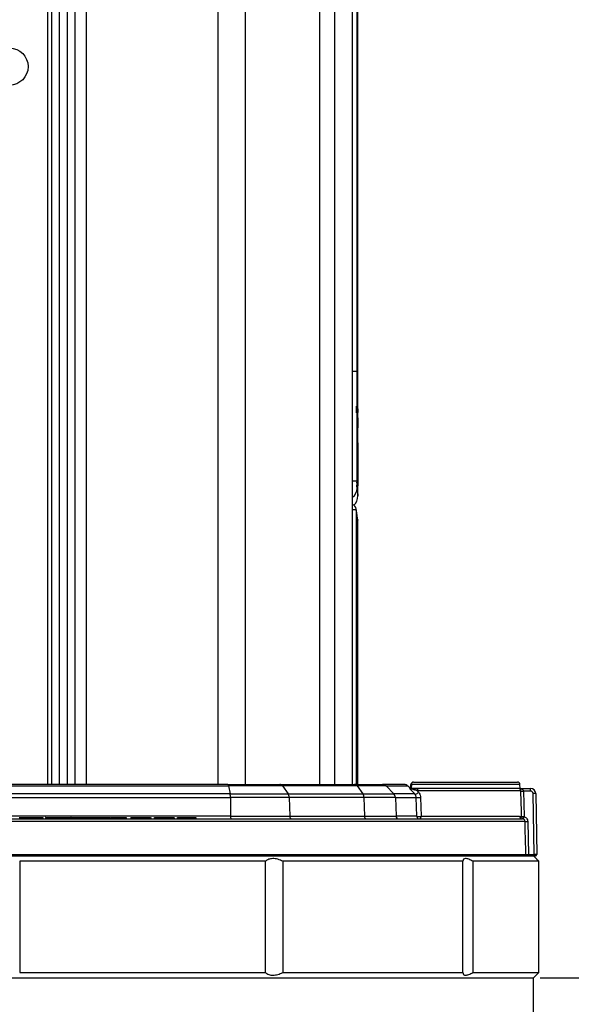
# Model space of a CAD drawing. Header units: millimetres. Extents: x 20 to 26059, y 28 to 17777.
# Tile 11 of 90: x 9102 to 9311, y 2271 to 2643. Entities that reach past the tile are written whole.
import ezdxf

# ---------------------------------------------------------------- set-up
doc = ezdxf.new("R2010")
doc.units = ezdxf.units.MM
doc.header["$LTSCALE"] = 2
doc.layers.add('COMPONENT_GEOMETRY', color=7, linetype='Continuous')
doc.styles.add('SLDTEXTSTYLE0', font='TXT', dxfattribs={"width": 0.75})
doc.dimstyles.new('SLDDIMSTYLE0', dxfattribs={"dimtxt": 150, "dimasz": 6.604, "dimexe": 0, "dimexo": 0.0625, "dimgap": 37.5, "dimtad": 0, "dimtih": 1, "dimtoh": 1, "dimdec": 0, "dimrnd": 1e-09, "dimzin": 12, "dimdsep": 46, "dimtxsty": 'SLDTEXTSTYLE0', "dimsah": 1, "dimcen": 0.09, "dimadec": 0, "dimazin": 3, "dimtfac": 1, "dimtdec": 0, "dimtofl": 0, "dimtmove": 0, "dimatfit": 3, "dimfxl": 1, "dimfrac": 2, "dimtolj": 1, "dimtzin": 12, "dimarcsym": 0})

# ---------------------------------------------------------------- blocks, each defined once
blk = doc.blocks.new('_D_3')
at = {"layer": 'COMPONENT_GEOMETRY', "color": 7}
for p, q in [((14292.54, 6769.07), (14292.54, 4771.58)), ((13992.43, 4741.11), (13946.73, 4741.11)), ((13946.73, 4741.11), (13946.73, 4502.98)), ((14592.64, 4741.11), (14638.35, 4741.11)), ((14638.35, 4741.11), (14638.35, 4502.98)), ((13946.73, 4502.98), (13992.43, 4502.98)), ((14638.35, 4502.98), (14592.64, 4502.98)), ((14292.54, 2281.06), (14292.54, 4278.55)), ((9299, 2281.06), (14298.89, 2281.06))]:
    blk.add_line(p, q, dxfattribs=at)
for points in [[(14292.54, 6769.07), (14291.52, 6762.46), (14293.55, 6762.46)], [(14292.54, 2281.06), (14293.55, 2287.67), (14291.52, 2287.67)]]:
    blk.add_solid(points, dxfattribs=at)
at = {"layer": 'COMPONENT_GEOMETRY', "color": 7, "char_height": 150, "attachment_point": 1, "style": 'SLDTEXTSTYLE0'}
for s, insert in [('7\'4.35"', (13992.43, 4696.34)), ('2244mm', (13883.37, 4471.91))]:
    blk.add_mtext(s, dxfattribs=dict(at, insert=insert))

msp = doc.modelspace()

# ---------------------------------------------------------------- linework, layer by layer
at = {"color": 7, "linetype": 'Continuous', "lineweight": 25}
for p, q in [((9123.1, 8102.06), (9123.1, 2354.06)), ((9228.02, 2354.06), (9228.02, 6573.66)), ((9229.64, 2919.14), (9229.64, 2510.07)), ((9230.06, 2495.8), (9230.06, 2918.72)), ((9229.46, 2496.89), (9229.46, 2494.33)), ((9230.03, 2493.2), (9230.06, 2494.36)), ((9230.06, 2492.39), (9230.06, 2492.49)), ((9230.06, 2479.28), (9230.06, 2492.39)), ((9229.83, 2482.37), (9229.85, 2484.68)), ((9229.85, 2484.68), (9229.98, 2483.6)), ((9229.98, 2483.6), (9229.86, 2485.42)), ((9229.86, 2483.6), (9229.98, 2483.6)), ((9229.99, 2482.24), (9229.83, 2482.37)), ((9229.83, 2481.58), (9229.99, 2482.24)), ((9229.83, 2479.16), (9229.83, 2481.58)), ((9229.83, 2478.17), (9230, 2481.29)), ((9229.86, 2482.24), (9229.99, 2482.24)), ((9229.86, 2481.58), (9230.06, 2481.58)), ((9230, 2481.29), (9229.86, 2479.55)), ((9229.86, 2481.29), (9230, 2481.29)), ((9230.01, 2480.53), (9229.86, 2475.5)), ((9229.87, 2474.55), (9230.01, 2480.53)), ((9229.93, 2482.18), (9230.06, 2482.18)), ((9229.86, 2475.5), (9229.83, 2478.17)), ((9230.06, 2478.65), (9230.06, 2476.15)), ((9230.06, 2476.9), (9230.06, 2478.65)), ((9230.06, 2476.15), (9230.06, 2476.9)), ((9229.91, 2471.88), (9229.87, 2474.55)), ((9229.99, 2468.7), (9229.93, 2470.96)), ((9229.66, 2468.03), (9229.46, 2468.03)), ((9229.66, 2466.74), (9229.46, 2466.74)), ((9229.66, 2466.5), (9229.46, 2466.5)), ((9229.66, 2468.03), (9229.66, 2466.74)), ((9229.66, 2466.5), (9229.66, 2466.43)), ((9230.05, 2466.74), (9230.01, 2468.03)), ((9230.06, 2463.06), (9230.06, 2466.56)), ((9230.06, 2466.56), (9230.06, 2466.5)), ((9229.52, 2457.56), (9229.45, 2458.1)), ((9229.47, 2457.9), (9229.45, 2458.1)), ((9230.06, 2354.06), (9230.06, 2453.72)), ((9015.7, 2353.48), (9181.23, 2353.48)), ((9180.95, 2354.06), (9015.97, 2354.06)), ((9180.95, 2354.06), (9200.59, 2354.06)), ((9181.23, 2353.48), (9181.82, 2350.47)), ((9201.59, 2353.48), (9181.23, 2353.48)), ((9200.59, 2354.06), (9228.84, 2354.06)), ((9201.59, 2353.48), (9203.71, 2350.47)), ((9229.84, 2353.48), (9201.59, 2353.48)), ((9228.84, 2354.06), (9239.36, 2354.06)), ((9229.84, 2353.48), (9231.96, 2350.47)), ((9240.75, 2353.48), (9229.84, 2353.48)), ((9247.57, 2354.06), (9239.36, 2354.06)), ((9240.75, 2353.48), (9243.69, 2350.47)), ((9249.9, 2352.56), (9248.98, 2353.48)), ((9249.96, 2352.56), (9250.09, 2354.05)), ((9250.3, 2354.05), (9250.16, 2352.56)), ((9251.09, 2354.96), (9290.33, 2354.96)), ((9291.46, 2352.56), (9291.33, 2354.05)), ((9181.82, 2350.47), (9015.1, 2350.47)), ((9181.82, 2350.47), (9203.71, 2350.47)), ((9203.71, 2350.47), (9231.96, 2350.47)), ((9231.96, 2350.47), (9243.69, 2350.47)), ((9251.57, 2350.47), (9243.69, 2350.47)), ((9251.57, 2350.47), (9249.85, 2352.27)), ((9291.18, 2352.56), (9250.16, 2352.56)), ((9252.51, 2351.6), (9252.93, 2351.15)), ((9291.64, 2351.6), (9252.51, 2351.6)), ((9291.18, 2352.56), (9295.26, 2352.56)), ((9291.64, 2351.56), (9291.64, 2351.6)), ((9292.61, 2351.6), (9292.61, 2351.58)), ((9292.61, 2351.58), (9292.92, 2341.93)), ((9295.26, 2351.58), (9292.61, 2351.58)), ((9295.26, 2351.58), (9295.26, 2352.56)), ((9296.66, 2327.57), (9296.26, 2350.6)), ((9297.26, 2350.6), (9297.66, 2327.57)), ((9014.99, 2349.13), (9181.93, 2349.13)), ((9181.93, 2349.13), (9181.98, 2342.03)), ((9204.12, 2349.13), (9181.93, 2349.13)), ((9204.12, 2349.13), (9204.3, 2342.03)), ((9232.37, 2349.13), (9204.12, 2349.13)), ((9232.37, 2349.13), (9232.55, 2342.03)), ((9244.26, 2349.13), (9232.37, 2349.13)), ((9244.26, 2349.13), (9244.5, 2342.03)), ((9244.26, 2349.13), (9252.12, 2349.13)), ((9252.34, 2342.03), (9252.12, 2349.13)), ((9253.73, 2349.13), (9253.94, 2342.03)), ((9181.98, 2342.03), (9014.94, 2342.03)), ((9181.98, 2342.03), (9204.3, 2342.03)), ((9204.3, 2342.03), (9232.55, 2342.03)), ((9232.55, 2342.03), (9244.5, 2342.03)), ((9252.34, 2342.03), (9244.5, 2342.03)), ((9253.94, 2342.03), (9291.21, 2342.03)), ((9291.21, 2342.03), (9291.94, 2341.91)), ((9293.24, 2340.09), (8903.68, 2340.09)), ((8904.68, 2341.06), (9292.15, 2341.06)), ((9108.38, 2341.56), (9108.38, 2341.06)), ((9108.38, 2341.56), (9108.61, 2341.56)), ((9108.61, 2341.56), (9108.61, 2341.06)), ((9109.3, 2341.56), (9109.3, 2341.06)), ((9109.3, 2341.56), (9111.05, 2341.56)), ((9111.05, 2341.56), (9111.05, 2341.06)), ((9112.06, 2341.62), (9112.06, 2341.06)), ((9113.44, 2341.56), (9113.44, 2341.06)), ((9113.44, 2341.56), (9113.7, 2341.56)), ((9113.7, 2341.56), (9113.7, 2341.06)), ((9114.97, 2341.56), (9114.97, 2341.06)), ((9118.09, 2341.56), (9118.09, 2341.06)), ((9121.64, 2341.56), (9124.66, 2341.56)), ((9121.71, 2341.06), (9121.71, 2341.62)), ((9124.66, 2341.56), (9124.66, 2341.06)), ((9124.66, 2341.56), (9126.84, 2341.56)), ((9126.84, 2341.56), (9126.84, 2341.06)), ((9127.44, 2341.56), (9127.44, 2341.06)), ((9127.44, 2341.56), (9129.07, 2341.56)), ((9129.07, 2341.56), (9129.07, 2341.06)), ((9129.07, 2341.56), (9130.79, 2341.56)), ((9130.79, 2341.56), (9130.79, 2341.06)), ((9131.3, 2341.56), (9131.3, 2341.06)), ((9131.3, 2341.56), (9133.59, 2341.56)), ((9133.59, 2341.56), (9133.59, 2341.06)), ((9133.59, 2341.56), (9136.38, 2341.56)), ((9136.38, 2341.56), (9136.38, 2341.06)), ((9136.65, 2341.62), (9136.65, 2341.06)), ((9142.49, 2341.56), (9142.49, 2341.06)), ((9142.69, 2341.06), (9142.69, 2341.62)), ((9144.26, 2341.56), (9144.26, 2341.06)), ((9144.26, 2341.56), (9144.37, 2341.56)), ((9144.37, 2341.56), (9144.37, 2341.06)), ((9144.37, 2341.56), (9144.66, 2341.56)), ((9144.66, 2341.56), (9144.66, 2341.06)), ((9144.66, 2341.56), (9145.21, 2341.56)), ((9145.21, 2341.56), (9145.21, 2341.06)), ((9145.21, 2341.56), (9145.77, 2341.56)), ((9145.77, 2341.56), (9145.77, 2341.06)), ((9150.89, 2341.56), (9150.89, 2341.06)), ((9151.65, 2341.56), (9151.65, 2341.06)), ((9151.88, 2341.56), (9151.88, 2341.06)), ((9153.05, 2341.62), (9153.05, 2341.06)), ((9156.62, 2341.56), (9156.62, 2341.06)), ((9160.58, 2341.06), (9160.58, 2341.62)), ((9160.76, 2341.06), (9160.76, 2341.62)), ((9161.81, 2341.62), (9161.81, 2341.06)), ((9168.81, 2341.56), (9168.81, 2341.06)), ((9292.58, 2341), (9292.15, 2341.06)), ((9294.24, 2340.1), (9294.57, 2327.57)), ((8900.51, 2327.06), (9296.41, 2327.06)), ((8903.36, 2327.58), (9293.57, 2327.58)), ((9294.57, 2327.06), (9294.57, 2327.57)), ((9294.57, 2327.57), (9296.66, 2327.57)), ((9296.66, 2327.06), (9296.41, 2327.06)), ((9297.47, 2326.05), (9296.46, 2327.06)), ((9296.66, 2327.06), (9296.66, 2327.57)), ((9297.16, 2327.06), (9296.66, 2327.06)), ((9195.15, 2325.06), (9102.27, 2325.06)), ((9102.27, 2325.06), (9102.27, 2283.06)), ((9195.15, 2283.06), (9195.15, 2325.06)), ((9269.73, 2325.06), (9201.74, 2325.06)), ((9201.74, 2325.06), (9201.74, 2283.06)), ((9269.73, 2283.06), (9269.73, 2325.06)), ((9298.42, 2325.06), (9273.54, 2325.06)), ((9273.54, 2325.06), (9273.54, 2283.06)), ((9298.42, 2283.06), (9298.42, 2325.06)), ((9102.27, 2283.06), (9195.15, 2283.06)), ((9201.74, 2283.06), (9269.73, 2283.06)), ((9273.54, 2283.06), (9298.42, 2283.06)), ((8900.46, 2281.06), (9296.46, 2281.06)), ((9296.46, 2281.06), (9297.47, 2282.07)), ((9296.46, 2261.06), (9296.46, 2281.06))]:
    msp.add_line(p, q, dxfattribs=at)
at = {"color": 8, "linetype": 'Continuous', "lineweight": 25}
for p, q in [((9127.39, 8102.06), (9127.39, 2354.06)), ((9177.3, 2354.06), (9177.3, 8102.06)), ((9187.5, 8102.06), (9187.5, 2354.06)), ((9215.75, 2354.06), (9215.75, 8102.06)), ((9221.21, 8102.06), (9221.21, 2354.06)), ((9112.93, 2354.06), (9112.93, 6671.83)), ((9114.35, 6671.85), (9114.35, 2354.06)), ((9117.35, 2354.06), (9117.35, 6671.95)), ((9120.17, 6671.95), (9120.17, 2354.06)), ((9228.01, 2354.06), (9228.01, 6573.67)), ((9228.02, 2510.07), (9229.64, 2510.07)), ((9229.47, 2457.77), (9228.02, 2457.77)), ((9229.47, 2457.77), (9229.46, 2458.03)), ((9229.47, 2457.77), (9229.47, 2354.06)), ((9240.75, 2353.48), (9248.98, 2353.48)), ((9291.33, 2354.05), (9250.3, 2354.05))]:
    msp.add_line(p, q, dxfattribs=at)
at = {"color": 7, "linetype": 'Continuous', "lineweight": 25, "flags": 128}
for points in [[(9180.95, 2354.06), (9180.99, 2354.05), (9181.02, 2354.02), (9181.06, 2353.98), (9181.1, 2353.91), (9181.13, 2353.83), (9181.17, 2353.72), (9181.2, 2353.61), (9181.23, 2353.48)], [(9251.57, 2350.47), (9251.69, 2350.41), (9251.84, 2350.39), (9252.03, 2350.42), (9252.22, 2350.5), (9252.43, 2350.62), (9252.62, 2350.77), (9252.79, 2350.95), (9252.93, 2351.15)], [(9291.94, 2341.91), (9291.88, 2343.91), (9291.64, 2351.56)], [(9253.34, 2341.06), (9253.46, 2341.08), (9253.57, 2341.13), (9253.67, 2341.22), (9253.76, 2341.34), (9253.84, 2341.49), (9253.89, 2341.66), (9253.93, 2341.84), (9253.94, 2342.03)], [(9293.57, 2327.58), (9293.53, 2329.06), (9293.32, 2337.06), (9293.24, 2340.09)]]:
    msp.add_lwpolyline(points, dxfattribs=at)
at = {"color": 7, "linetype": 'Continuous', "lineweight": 25}
msp.add_circle((9098.46, 2625.06), 7, dxfattribs=at)
at = {"color": 8, "linetype": 'Continuous', "lineweight": 25}
for centre, radius, start, end in [((9228.05, 2481.63), 12.94, 269.8769, 277.1892), ((9225.15, 2466.09), 4.61, 308.5842, 358.4751)]:
    msp.add_arc(centre, radius, start, end, dxfattribs=at)
at = {"color": 7, "linetype": 'Continuous', "lineweight": 25}
for centre, radius, start, end in [((9225.06, 2463.06), 5, 312.8378, 0.0322), ((9227.47, 2457.77), 2, 7.6274, 74.0335), ((9200.53, 2352.81), 1.25, 32.0747, 87.2029), ((9228.77, 2352.81), 1.25, 32.0747, 87.2029), ((9239.36, 2352.12), 1.94, 44.2928, 89.899), ((9247.57, 2352.06), 2, 45, 90), ((9251.09, 2353.96), 1, 90, 175), ((9250.19, 2353.18), 0.877, 83.2915, 96.7085), ((9251.19, 2354.07), 0.894, 96.5933, 181.5694), ((9290.33, 2353.96), 1, 5, 90), ((9174.36, 2349.16), 7.57, 359.7845, 10.012), ((9201.67, 2349.11), 2.45, 0.4362, 33.7448), ((9229.92, 2349.11), 2.45, 0.4362, 33.7448), ((9242.24, 2349.06), 2.02, 1.8684, 44.307), ((9253.38, 2351.71), 0.873, 102.9432, 187.5054), ((9292.12, 2362.8), 11.22, 267.5119, 272.4881), ((9291.72, 2373.97), 22.4, 269.7809, 272.2719), ((9295.26, 2350.56), 2, 1, 90), ((9295.26, 2350.58), 1, 1, 90), ((9296.76, 2336.27), 14.34, 88.0016, 91.9984), ((9252.93, 2356.02), 6.93, 263.3112, 276.6888), ((9183.34, 2341.8), 1.38, 170.5897, 212.4814), ((9205.17, 2341.93), 0.881, 173.4535, 258.9719), ((9233.42, 2341.93), 0.881, 173.4535, 258.9719), ((9245.49, 2342.05), 0.99, 181.4121, 269.4532), ((9253.34, 2342.06), 0.999, 181.9666, 269.9695), ((9253.14, 2349.03), 7.05, 263.4844, 276.5156), ((9292.18, 2342.03), 0.97, 180.2945, 268.3512), ((9292.03, 2364.45), 22.54, 269.7907, 272.264), ((9292.92, 2341.92), 0.975, 180.4364, 249.7142), ((9252.68, 2356.04), 42.64, 339.3511, 340.6726), ((9293.61, 2355.42), 15.33, 268.633, 272.3675), ((9293.07, 2327.56), 0.5, 270.0138, 1.5129), ((9297.16, 2327.56), 0.5, 270, 1)]:
    msp.add_arc(centre, radius, start, end, dxfattribs=at)
msp.add_ellipse((9296.66, 2327.56), major_axis=(1, 0.01), ratio=0.008724, start_param=0.000076, end_param=1.570568, dxfattribs=at)
for points, knots in [([(9229.64, 2510.07), (9229.65, 2504.98), (9229.65, 2491.21), (9229.66, 2477.46), (9229.67, 2468.79)], [0, 0, 0, 0, 0.370215, 1, 1, 1, 1]), ([(9229.94, 2496.89), (9229.97, 2496.32), (9230.03, 2495.17), (9230.06, 2495.2), (9230.06, 2495.71), (9230.06, 2495.8)], [0, 0, 0, 0, 0.45171, 0.903429, 1, 1, 1, 1]), ([(9230.06, 2494.36), (9230.05, 2494.4), (9230.03, 2494.47), (9229.97, 2496.09), (9229.94, 2496.89)], [0, 0, 0, 0, 0.499468, 1, 1, 1, 1]), ([(9230.02, 2495.31), (9230.02, 2495.25), (9230.02, 2495.06), (9230.01, 2494.73), (9230.01, 2494.51)], [0, 0, 0, 0, 0.339083, 1, 1, 1, 1]), ([(9229.86, 2485.42), (9229.88, 2486.8), (9229.93, 2489.57), (9230, 2492.03), (9230.02, 2492.92), (9230.03, 2493.2)], [0, 0, 0, 0, 0.408816, 0.817629, 1, 1, 1, 1]), ([(9230.06, 2492.49), (9230.05, 2492.42), (9230.05, 2492.27), (9230.02, 2491.12), (9230, 2489.42), (9229.98, 2487.3), (9229.98, 2485.02), (9229.99, 2482.82), (9230.02, 2480.96), (9230.04, 2479.66), (9230.06, 2479.02), (9230.06, 2479.2), (9230.06, 2479.28)], [0, 0, 0, 0, 0.101316, 0.202632, 0.303959, 0.405289, 0.506604, 0.607905, 0.709213, 0.810539, 0.911869, 1, 1, 1, 1]), ([(9230.02, 2479.84), (9230.01, 2478.42), (9229.99, 2475.52), (9229.94, 2473.11), (9229.91, 2471.88)], [0, 0, 0, 0, 0.492125, 1, 1, 1, 1]), ([(9229.93, 2470.96), (9229.96, 2472.32), (9230, 2475.09), (9230.02, 2478.24), (9230.02, 2479.84)], [0, 0, 0, 0, 0.492962, 1, 1, 1, 1]), ([(9230.04, 2479.26), (9230.03, 2477.46), (9230.03, 2473.84), (9230, 2470.42), (9229.99, 2468.7)], [0, 0, 0, 0, 0.4954076, 1, 1, 1, 1]), ([(9230.01, 2468.03), (9230.02, 2469.83), (9230.04, 2473.47), (9230.04, 2477.31), (9230.04, 2479.26)], [0, 0, 0, 0, 0.490764, 1, 1, 1, 1]), ([(9230.05, 2478.65), (9230.05, 2477.04), (9230.05, 2473.75), (9230.05, 2469.72), (9230.05, 2467.4), (9230.05, 2466.74)], [0, 0, 0, 0, 0.410916, 0.833749, 1, 1, 1, 1]), ([(9230.06, 2466.5), (9230.06, 2468.13), (9230.06, 2471.45), (9230.06, 2475.53), (9230.05, 2477.88), (9230.05, 2478.65)], [0, 0, 0, 0, 0.395465, 0.802398, 1, 1, 1, 1]), ([(9229.67, 2468.79), (9229.67, 2468.53), (9229.68, 2467.93), (9229.69, 2467.16), (9229.72, 2466.43), (9229.74, 2466.14), (9229.76, 2465.97)], [0, 0, 0, 0, 0.208465, 0.485141, 0.686418, 1, 1, 1, 1]), ([(9229.76, 2465.97), (9229.78, 2465.77), (9229.88, 2464.76), (9230.02, 2463.41), (9230.05, 2463.18), (9230.06, 2463.06)], [0, 0, 0, 0, 0.107428, 0.547664, 1, 1, 1, 1]), ([(9230, 2454.02), (9230.01, 2454), (9230.02, 2453.96), (9230.02, 2453.92), (9230.03, 2453.89), (9230.03, 2453.87), (9230.04, 2453.85), (9230.04, 2453.84), (9230.03, 2453.89), (9229.99, 2454.15), (9229.87, 2455.04), (9229.73, 2456), (9229.62, 2456.79), (9229.61, 2456.87)], [0, 0, 0, 0, 0.003311, 0.006369, 0.008878, 0.012421, 0.019283, 0.038517, 0.118917, 0.335203, 0.648796, 0.966228, 1, 1, 1, 1]), ([(9230.05, 2453.73), (9230.05, 2453.73), (9230.05, 2453.74), (9230.05, 2453.76), (9230.05, 2453.78), (9230.04, 2453.8), (9230.04, 2453.83), (9230.03, 2453.9), (9229.99, 2454.19), (9229.9, 2454.84), (9229.86, 2455.11)], [0, 0, 0, 0, 0.000279, 0.004321, 0.009949, 0.020782, 0.051438, 0.186287, 0.67532, 1, 1, 1, 1]), ([(9249.85, 2352.27), (9249.84, 2352.27), (9249.76, 2352.37), (9249.62, 2352.52), (9249.6, 2352.55), (9249.59, 2352.56)], [0, 0, 0, 0, 0.010918, 0.61059, 1, 1, 1, 1]), ([(9249.59, 2352.56), (9249.66, 2352.56), (9249.83, 2352.56), (9250.26, 2352.56), (9250.85, 2352.56), (9251.93, 2352.56), (9252.65, 2352.56), (9253.18, 2352.56)], [0, 0, 0, 0, 0.05832, 0.165175, 0.332082, 0.497812, 1, 1, 1, 1]), ([(9252.51, 2351.6), (9252.09, 2351.76), (9251.54, 2351.98), (9250.77, 2352.22), (9250.4, 2352.32), (9250.16, 2352.37), (9250.05, 2352.38), (9249.96, 2352.39), (9249.89, 2352.38), (9249.84, 2352.37), (9249.81, 2352.34), (9249.82, 2352.31), (9249.84, 2352.28), (9249.84, 2352.27), (9249.85, 2352.27)], [0, 0, 0, 0, 0.456594, 0.595492, 0.718407, 0.766391, 0.782988, 0.813213, 0.840302, 0.87304, 0.896389, 0.977718, 0.990559, 1, 1, 1, 1]), ([(9252.12, 2349.13), (9252.1, 2349.31), (9252.08, 2349.51), (9251.97, 2349.88), (9251.82, 2350.18), (9251.64, 2350.39), (9251.57, 2350.47)], [0, 0, 0, 0, 0.324277, 0.357498, 0.73264, 1, 1, 1, 1]), ([(9252.93, 2351.15), (9253.04, 2351.02), (9253.31, 2350.69), (9253.63, 2350.01), (9253.7, 2349.42), (9253.73, 2349.13)], [0, 0, 0, 0, 0.250191, 0.622672, 1, 1, 1, 1]), ([(9291.64, 2351.6), (9291.63, 2351.66), (9291.63, 2351.76), (9291.59, 2351.95), (9291.52, 2352.17), (9291.36, 2352.41), (9291.17, 2352.54), (9291.03, 2352.56), (9290.96, 2352.56), (9290.96, 2352.56)], [0, 0, 0, 0, 0.088284, 0.128878, 0.27071, 0.482661, 0.780963, 0.994399, 1, 1, 1, 1]), ([(9290.96, 2352.56), (9290.97, 2352.56), (9291.11, 2352.56), (9291.46, 2352.54), (9291.93, 2352.41), (9292.31, 2352.17), (9292.5, 2351.95), (9292.59, 2351.76), (9292.6, 2351.66), (9292.61, 2351.6)], [0, 0, 0, 0, 0.005544, 0.217694, 0.516679, 0.72994, 0.872014, 0.914377, 1, 1, 1, 1]), ([(9292.92, 2341.93), (9293.03, 2341.88), (9293.36, 2341.74), (9293.8, 2341.36), (9294.16, 2340.77), (9294.22, 2340.32), (9294.24, 2340.1)], [0, 0, 0, 0, 0.158591, 0.439036, 0.719519, 1, 1, 1, 1]), ([(9102.12, 2341.56), (9102.11, 2341.56), (9102.09, 2341.56), (9102.63, 2341.56), (9103.52, 2341.56), (9104.66, 2341.56), (9105.96, 2341.56), (9107.31, 2341.56), (9108.03, 2341.56), (9108.38, 2341.56)], [0, 0, 0, 0, 0.183085, 0.326583, 0.465943, 0.587351, 0.704486, 0.853682, 1, 1, 1, 1]), ([(9108.61, 2341.56), (9108.64, 2341.56), (9108.71, 2341.56), (9108.89, 2341.56), (9109.09, 2341.56), (9109.23, 2341.56), (9109.3, 2341.56)], [0, 0, 0, 0, 0.286382, 0.546973, 0.760274, 1, 1, 1, 1]), ([(9112.14, 2341.56), (9112.11, 2341.56), (9112.01, 2341.56), (9112.4, 2341.56), (9113.1, 2341.56), (9113.44, 2341.56)], [0, 0, 0, 0, 0.134049, 0.574197, 1, 1, 1, 1]), ([(9113.7, 2341.56), (9113.92, 2341.56), (9114.32, 2341.56), (9114.77, 2341.56), (9114.97, 2341.56)], [0, 0, 0, 0, 0.558522, 1, 1, 1, 1]), ([(9114.97, 2341.56), (9115.55, 2341.56), (9116.57, 2341.56), (9117.62, 2341.56), (9118.09, 2341.56)], [0, 0, 0, 0, 0.556174, 1, 1, 1, 1]), ([(9118.09, 2341.56), (9118.74, 2341.56), (9120.04, 2341.56), (9121.3, 2341.56), (9121.78, 2341.56), (9121.67, 2341.56), (9121.66, 2341.56)], [0, 0, 0, 0, 0.312971, 0.620137, 0.938642, 1, 1, 1, 1]), ([(9126.84, 2341.56), (9126.92, 2341.56), (9127.07, 2341.56), (9127.26, 2341.56), (9127.38, 2341.56), (9127.42, 2341.56), (9127.44, 2341.56)], [0, 0, 0, 0, 0.286326, 0.544838, 0.757768, 1, 1, 1, 1]), ([(9130.79, 2341.56), (9130.81, 2341.56), (9130.85, 2341.56), (9130.97, 2341.56), (9131.13, 2341.56), (9131.24, 2341.56), (9131.3, 2341.56)], [0, 0, 0, 0, 0.3000962, 0.5583466, 0.7630865, 1, 1, 1, 1]), ([(9136.65, 2341.56), (9136.65, 2341.56), (9136.65, 2341.56), (9136.65, 2341.56), (9136.68, 2341.56), (9136.75, 2341.56), (9136.94, 2341.56), (9137.15, 2341.56), (9137.34, 2341.56), (9137.42, 2341.56), (9137.46, 2341.56), (9137.48, 2341.56), (9137.49, 2341.56), (9137.49, 2341.56), (9137.49, 2341.56), (9137.49, 2341.56), (9137.49, 2341.56), (9137.91, 2341.56), (9138.85, 2341.56), (9140.15, 2341.56), (9141.22, 2341.56), (9142.03, 2341.56), (9142.34, 2341.56), (9142.49, 2341.56)], [0, 0, 0, 0, 0.000623, 0.002412, 0.004777, 0.018653, 0.045346, 0.106125, 0.132874, 0.144646, 0.149827, 0.152107, 0.15311, 0.153551, 0.153745, 0.153831, 0.153868, 0.153898, 0.362906, 0.579114, 0.72, 0.85761, 1, 1, 1, 1]), ([(9145.77, 2341.56), (9145.95, 2341.56), (9146.26, 2341.56), (9146.83, 2341.56), (9147.67, 2341.56), (9148.8, 2341.56), (9150.01, 2341.56), (9150.6, 2341.56), (9150.89, 2341.56)], [0, 0, 0, 0, 0.116144, 0.197588, 0.324338, 0.564652, 0.784003, 1, 1, 1, 1]), ([(9150.89, 2341.56), (9151.07, 2341.56), (9151.4, 2341.56), (9151.58, 2341.56), (9151.65, 2341.56)], [0, 0, 0, 0, 0.561458, 1, 1, 1, 1]), ([(9153.17, 2341.56), (9153.16, 2341.56), (9153.13, 2341.56), (9153.67, 2341.56), (9154.41, 2341.56), (9155.42, 2341.56), (9156.21, 2341.56), (9156.62, 2341.56)], [0, 0, 0, 0, 0.25909, 0.448123, 0.630024, 0.810763, 1, 1, 1, 1]), ([(9156.62, 2341.56), (9156.95, 2341.56), (9157.62, 2341.56), (9158.56, 2341.56), (9159.35, 2341.56), (9159.88, 2341.56), (9160.2, 2341.56), (9160.37, 2341.56), (9160.49, 2341.56), (9160.55, 2341.56), (9160.57, 2341.56), (9160.58, 2341.56), (9160.58, 2341.56), (9160.58, 2341.56)], [0, 0, 0, 0, 0.232061, 0.46483, 0.65948, 0.813371, 0.873764, 0.933964, 0.97286, 0.990753, 0.99598, 0.999872, 1, 1, 1, 1]), ([(9161.86, 2341.56), (9161.87, 2341.56), (9161.9, 2341.56), (9162.34, 2341.56), (9162.87, 2341.56), (9163.6, 2341.56), (9164.5, 2341.56), (9165.5, 2341.56), (9166.52, 2341.56), (9167.51, 2341.56), (9168.23, 2341.56), (9168.63, 2341.56), (9168.77, 2341.56), (9168.82, 2341.56), (9168.83, 2341.56), (9168.83, 2341.56), (9168.82, 2341.56), (9168.82, 2341.56), (9168.81, 2341.56)], [0, 0, 0, 0, 0.158891, 0.254828, 0.348477, 0.441528, 0.53837, 0.634765, 0.733535, 0.832117, 0.928522, 0.972102, 0.986771, 0.989618, 0.99163, 0.993604, 0.996158, 1, 1, 1, 1]), ([(9293.24, 2340.09), (9293.23, 2340.2), (9293.2, 2340.42), (9293.02, 2340.72), (9292.8, 2340.91), (9292.64, 2340.98), (9292.58, 2341)], [0, 0, 0, 0, 0.280481, 0.560909, 0.841352, 1, 1, 1, 1]), ([(9293.57, 2327.58), (9293.58, 2327.58), (9293.61, 2327.58), (9293.79, 2327.58), (9294.05, 2327.58), (9294.33, 2327.57), (9294.5, 2327.57), (9294.57, 2327.57)], [0, 0, 0, 0, 0.218911, 0.437804, 0.656674, 0.875599, 1, 1, 1, 1]), ([(9201.74, 2325.06), (9201.1, 2325.34), (9199.81, 2325.9), (9197.9, 2326.15), (9196.24, 2325.88), (9195.52, 2325.34), (9195.15, 2325.06)], [0, 0, 0, 0, 0.25434, 0.510225, 0.74435, 1, 1, 1, 1]), ([(9273.54, 2325.06), (9273.01, 2325.34), (9271.96, 2325.9), (9270.72, 2326.15), (9269.91, 2325.88), (9269.79, 2325.34), (9269.73, 2325.06)], [0, 0, 0, 0, 0.25434, 0.510225, 0.74435, 1, 1, 1, 1]), ([(9297.47, 2326.05), (9297.47, 2326.05), (9297.38, 2326.14), (9297.67, 2325.84), (9298.17, 2325.33), (9298.42, 2325.06)], [0, 0, 0, 0, 0.021086, 0.489031, 1, 1, 1, 1]), ([(9195.15, 2283.06), (9195.52, 2282.78), (9196.27, 2282.22), (9197.94, 2281.98), (9199.85, 2282.24), (9201.09, 2282.78), (9201.74, 2283.06)], [0, 0, 0, 0, 0.25434, 0.510225, 0.74435, 1, 1, 1, 1]), ([(9269.73, 2283.06), (9269.79, 2282.78), (9269.88, 2282.36), (9270.34, 2282.1), (9270.95, 2282.02), (9272, 2282.25), (9273.01, 2282.78), (9273.54, 2283.06)], [0, 0, 0, 0, 0.254059, 0.38024, 0.510765, 0.744631, 1, 1, 1, 1]), ([(9298.42, 2283.06), (9298.15, 2282.77), (9297.6, 2282.21), (9297.51, 2282.12), (9297.47, 2282.07)], [0, 0, 0, 0, 0.509009, 1, 1, 1, 1])]:
    msp.add_open_spline(points, degree=3, knots=knots, dxfattribs=at)
at = {"color": 8, "linetype": 'Continuous', "lineweight": 25}
msp.add_open_spline([(9230.03, 2453.73), (9230.04, 2453.68), (9230.07, 2453.5), (9229.88, 2454.76), (9229.6, 2456.8), (9229.47, 2457.77)], degree=3, knots=[0, 0, 0, 0, 0.170044, 0.606252, 1, 1, 1, 1], dxfattribs=at)

# ---------------------------------------------------------------- dimensions: what is measured, and where the dimension line sits
at = {"layer": 'COMPONENT_GEOMETRY', "color": 7}
dim = msp.add_linear_dim(base=(14292.54, 2281.06), p1=(15999.75, 6769.07), p2=(9296.46, 2281.06), angle=90, dimstyle='SLDDIMSTYLE0', dxfattribs=at)
dim.commit()
dim.dimension.update_dxf_attribs({"geometry": '_D_3', "text_midpoint": (14292.54, 4525.06), "dimtype": 160})

doc.saveas('drawing.dxf')
